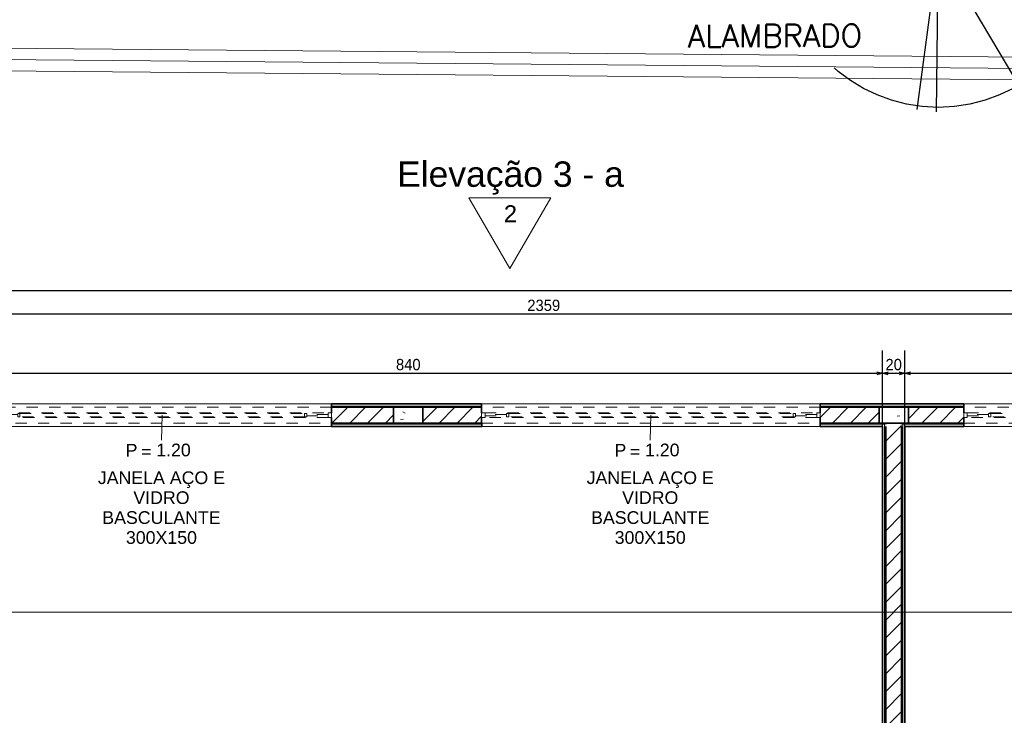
# Model space of a CAD drawing. Header units: millimetres. Extents: x -109 to 627, y -178 to 173.
# Tile 62 of 178: x -7.21 to 1.51, y 49.97 to 56.13. Entities that reach past the tile are written whole.
import ezdxf

# ---------------------------------------------------------------- set-up
doc = ezdxf.new("R2010")
doc.units = ezdxf.units.MM
doc.linetypes.add('TRACEJADO_P', pattern=[0.1875, 0.125, -0.0625])
doc.linetypes.add('Traço Curto', pattern=[0.00153, 0.001, -0.00053])
for name, color, linetype in [('A-PAREDE', 5, 'Continuous'), ('A-PISOS-NIVEL', 1, 'Continuous'), ('A-TEXTO', 3, 'Continuous'), ('arvore', 74, 'Continuous')]:
    doc.layers.add(name, color=color, linetype=linetype)
for name, color, linetype, lineweight in [('ARQ - ALVENARIA - OSSO', 2, 'Continuous', 35), ('ARQ - COTA_NÍVEL', 2, 'Continuous', 5), ('ARQ - DIVISORIA', 3, 'Continuous', 35), ('ARQ - JANELA', 2, 'Traço Curto', 5), ('ARQ - PAREDE VISTA', 4, 'Continuous', 9), ('ARQ - PAREDES_HACHURA', 9, 'Continuous', 35), ('ARQ - PAREDES_REVESTIMENTO', 3, 'Continuous', 35), ('ARQ - PILAR', 4, 'Continuous', 15), ('ARQ - SIMBOLO_CORTE', 2, 'Continuous', 5), ('ARQ -TEXTO_JANELA', 2, 'Continuous', 9), ('MURO', 2, 'Continuous', 0)]:
    doc.layers.add(name, color=color, linetype=linetype, lineweight=lineweight)
doc.styles.add('Arial_1', font='arial.ttf', dxfattribs={"height": 0.225})
doc.styles.add('Arial_2', font='arial.ttf', dxfattribs={"height": 0.15})
doc.styles.add('Arial_3', font='arial.ttf', dxfattribs={"height": 0.0015})
doc.styles.add('Arial_4', font='arial.ttf', dxfattribs={"height": 0.1125})
doc.styles.add('GULIM', font='Gulim.ttf')
doc.styles.add('R80', font='SIMPLEX.SHX', dxfattribs={"height": 0.2})
doc.linetypes.add('FENCELINE2', pattern='A,6.35,-2.54,[132,ltypeshp.shx,S=2.54,R=0,X=-2.54,Y=0],-2.54,25.4', length=36.83)
doc.dimstyles.new('GULIM-100', dxfattribs={"dimtxt": 0.1, "dimasz": 0.05, "dimexe": 0.2, "dimexo": 0, "dimgap": 0.025, "dimtad": 1, "dimdec": 0, "dimlfac": 100, "dimzin": 12, "dimdsep": 46, "dimtxsty": 'GULIM', "dimblk": 'OPEN30', "dimcen": 0, "dimclrd": 152, "dimclre": 152, "dimclrt": 152, "dimaunit": 1, "dimadec": 0, "dimazin": 0, "dimtfac": 1.875, "dimtdec": 0, "dimtmove": 2, "dimatfit": 3, "dimldrblk": 'OPEN30', "dimfxl": 0, "dimtolj": 1, "dimtzin": 12, "dimlwd": -1, "dimarcsym": 0})
pattern_1 = [(50, (-17.2688, 35.45875), (0.5462905, -0.047295), [0.056985, -0.628837]), (355, (-17.2688, 35.45875), (-0.105401, 0.573222), [0.045988, -0.50287]), (100.451, (-17.2228, 35.45476), (0.44084, 0.525572), [0.048987, -0.533862]), (46.184, (-17.2688, 35.6107), (0.812912, -0.126028), [0.085978, -0.942756]), (96.636, (-17.2008, 35.6007), (0.71181, 0.74206), [0.07298, -0.800793]), (351.184, (-17.2688, 35.6107), (0.712045, 0.742424), [0.068982, -0.753805]), (21, (-17.1928, 35.57273), (0.454867, -0.306212), [0.056985, -0.628837]), (326, (-17.1928, 35.5727), (0.185717, 0.552451), [0.045988, -0.50287]), (71.451, (-17.1548, 35.54773), (0.64037, 0.245952), [0.048987, -0.533862]), (37.5, (-17.26879, 35.45875), (0.0092036, 0.2540508), [0.0249935, -0.4718778, 0.0249935, -0.4848744, -0.5048692]), (37.5, (-17.26879, 35.45875), (0.0092036, 0.2540508), [-1.006739, 0.0249935, -0.479876]), (7.5, (-17.2688, 35.45875), (0.2004088, 0.3006604), [0.0249935, -0.265931, 0.0249935, -0.459881, -0.1919503]), (7.5, (-17.2688, 35.45875), (0.2004088, 0.3006604), [-0.775799, 0.0249935, -0.166957]), (327.5, (-17.43874, 35.45875), (0.4063776, -0.0170732), [0.0249935, -0.1649573, 0.0249935, -0.5688527, -0.7887957]), (327.5, (-17.43874, 35.45875), (0.4063776, -0.0170732), [-0.784797, 0.0249935, -0.763802]), (317.5, (-17.51472, 35.45875), (0.4438837, 0.075988), [0.0249935, -0.222942, 0.0249935, -0.369904, -0.559855]), (317.5, (-17.51472, 35.45875), (0.4438837, 0.075988), [-0.641834, 0.024994, -0.534861])]
pattern_2 = [(45, (-17.26879, 35.45875), (-0.07917545, 0.07917545), [])]

# ---------------------------------------------------------------- blocks, each defined once
blk = doc.blocks.new('_Open30')
at = {"color": 0, "linetype": 'ByBlock', "lineweight": -2}
for p, q in [((-1, 0.27), (0, 0)), ((0, 0), (-1, -0.27)), ((0, 0), (-1, 0))]:
    blk.add_line(p, q, dxfattribs=at)
blk = doc.blocks.new('*D778')
at = {"color": 152, "lineweight": -2, "transparency": 16777216}
for p, q in [((-15.8462, 55.9497), (-15.8347, 57.2677)), ((84.2106, 55.0754), (84.2221, 56.3934))]:
    blk.add_line(p, q, dxfattribs=at)
at = {"color": 152, "transparency": 16777216}
blk.add_line((-15.7864, 57.0673), (84.1703, 56.1939), dxfattribs=at)
at = {"layer": 'Defpoints', "color": 0, "transparency": 16777216}
for p in [(84.2203, 56.1934), (-15.8462, 55.9497), (84.2106, 55.0754)]:
    blk.add_point(p, dxfattribs=at)
at = {"color": 152, "transparency": 16777216, "xscale": 0.05, "yscale": 0.05, "zscale": 0.05}
for p, rotation in [((-15.8364, 57.0677), 179.4993539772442), ((84.2203, 56.1934), 359.4993539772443)]:
    blk.add_blockref('_Open30', p, dxfattribs=dict(at, rotation=rotation))
at = {"color": 152, "transparency": 16777216, "insert": (34.1926, 56.707), "char_height": 0.1, "attachment_point": 5, "rotation": 359.49935, "style": 'GULIM'}
blk.add_mtext('\\A1;10000', dxfattribs=at)
blk = doc.blocks.new('JANELA BASCULANTE PRÁTICA DE REVIT - JANELA AÇO E VIDRO BASCULANTE 300X150-V9-NÍVEL 1')
at = {"layer": 'ARQ - JANELA'}
for p, q in [((1.5, 0.07), (-1.5, 0.07)), ((-1.47, 0.02), (-1.5, 0.02)), ((-1.5, 0.02), (-1.5, -0.02)), ((-1.47, -0.02), (-1.47, 0.02)), ((-1.47, 0.02), (1.47, 0.02)), ((-1.28, 0.005), (-1.47, 0.005)), ((-1.47, 0.005), (-1.47, -0.005)), ((-1.26, 0.015), (-1.28, 0.015)), ((-1.28, 0.015), (-1.28, -0.015)), ((-1.28, -0.005), (-1.28, 0.005)), ((-1.26, -0.015), (-1.26, 0.015)), ((-1.26, 0.015), (1.26, 0.015)), ((1.28, 0.015), (1.26, 0.015)), ((1.26, 0.015), (1.26, -0.015)), ((1.28, -0.015), (1.28, 0.015)), ((1.47, 0.005), (1.28, 0.005)), ((1.28, 0.005), (1.28, -0.005)), ((1.5, 0.02), (1.47, 0.02)), ((1.47, 0.02), (1.47, -0.02)), ((1.47, -0.005), (1.47, 0.005)), ((1.5, -0.02), (1.5, 0.02)), ((-1.5, -0.02), (-1.47, -0.02)), ((-1.5, -0.07), (1.5, -0.07)), ((-1.47, -0.005), (-1.28, -0.005)), ((1.47, -0.02), (-1.47, -0.02)), ((-1.28, -0.015), (-1.26, -0.015)), ((1.26, -0.015), (-1.26, -0.015)), ((1.26, -0.015), (1.28, -0.015)), ((1.28, -0.005), (1.47, -0.005)), ((1.47, -0.02), (1.5, -0.02))]:
    blk.add_line(p, q, dxfattribs=at)
blk = doc.blocks.new('JANELA BASCULANTE PRÁTICA DE REVIT - JANELA AÇO E VIDRO BASCULANTE 300X150-V10-NÍVEL 1')
at = {"layer": 'ARQ - JANELA'}
for p, q in [((1.5, 0.07), (-1.5, 0.07)), ((-1.47, 0.02), (-1.5, 0.02)), ((-1.5, 0.02), (-1.5, -0.02)), ((-1.47, -0.02), (-1.47, 0.02)), ((-1.47, 0.02), (1.47, 0.02)), ((-1.28, 0.005), (-1.47, 0.005)), ((-1.47, 0.005), (-1.47, -0.005)), ((-1.26, 0.015), (-1.28, 0.015)), ((-1.28, 0.015), (-1.28, -0.015)), ((-1.28, -0.005), (-1.28, 0.005)), ((-1.26, -0.015), (-1.26, 0.015)), ((-1.26, 0.015), (1.26, 0.015)), ((1.28, 0.015), (1.26, 0.015)), ((1.26, 0.015), (1.26, -0.015)), ((1.28, -0.015), (1.28, 0.015)), ((1.47, 0.005), (1.28, 0.005)), ((1.28, 0.005), (1.28, -0.005)), ((1.5, 0.02), (1.47, 0.02)), ((1.47, 0.02), (1.47, -0.02)), ((1.47, -0.005), (1.47, 0.005)), ((1.5, -0.02), (1.5, 0.02)), ((-1.5, -0.02), (-1.47, -0.02)), ((-1.4998, -0.07), (1.5, -0.07)), ((-1.47, -0.005), (-1.28, -0.005)), ((1.47, -0.02), (-1.47, -0.02)), ((-1.28, -0.015), (-1.26, -0.015)), ((1.26, -0.015), (-1.26, -0.015)), ((1.26, -0.015), (1.28, -0.015)), ((1.28, -0.005), (1.47, -0.005)), ((1.47, -0.02), (1.5, -0.02))]:
    blk.add_line(p, q, dxfattribs=at)
blk = doc.blocks.new('JANELA BASCULANTE PRÁTICA DE REVIT - JANELA AÇO E VIDRO BASCULANTE 300X150-V11-NÍVEL 1')
at = {"layer": 'ARQ - JANELA'}
for p, q in [((1.5, 0.07), (-1.5, 0.07)), ((-1.47, 0.02), (-1.5, 0.02)), ((-1.5, 0.02), (-1.5, -0.02)), ((-1.47, -0.02), (-1.47, 0.02)), ((-1.47, 0.02), (1.47, 0.02)), ((-1.28, 0.005), (-1.47, 0.005)), ((-1.47, 0.005), (-1.47, -0.005)), ((-1.26, 0.015), (-1.28, 0.015)), ((-1.28, 0.015), (-1.28, -0.015)), ((-1.28, -0.005), (-1.28, 0.005)), ((-1.26, -0.015), (-1.26, 0.015)), ((-1.26, 0.015), (1.26, 0.015)), ((1.28, 0.015), (1.26, 0.015)), ((1.26, 0.015), (1.26, -0.015)), ((1.28, -0.015), (1.28, 0.015)), ((1.47, 0.005), (1.28, 0.005)), ((1.28, 0.005), (1.28, -0.005)), ((1.5, 0.02), (1.47, 0.02)), ((1.47, 0.02), (1.47, -0.02)), ((1.47, -0.005), (1.47, 0.005)), ((1.5, -0.02), (1.5, 0.02)), ((-1.5, -0.02), (-1.47, -0.02)), ((-1.5, -0.07), (1.5, -0.07)), ((-1.47, -0.005), (-1.28, -0.005)), ((1.47, -0.02), (-1.47, -0.02)), ((-1.28, -0.015), (-1.26, -0.015)), ((1.26, -0.015), (-1.26, -0.015)), ((1.26, -0.015), (1.28, -0.015)), ((1.28, -0.005), (1.47, -0.005)), ((1.47, -0.02), (1.5, -0.02))]:
    blk.add_line(p, q, dxfattribs=at)
blk = doc.blocks.new('Elevação - Nome da Vista e Número do Detalhe 01-790552-NÍVEL 1')
at = {"layer": 'ARQ - COTA_NÍVEL'}
for p, q in [((0.00008, 0.00748), (-0.00474, -0.00088)), ((0.00491, -0.00088), (0.00008, 0.00748)), ((-0.00474, -0.00088), (0.00491, -0.00088))]:
    blk.add_line(p, q, dxfattribs=at)
blk = doc.blocks.new('Identificação de Janela - Modelo 1-6080617-NÍVEL 1')
at = {"layer": 'ARQ -TEXTO_JANELA', "char_height": 0.0015, "attachment_point": 1, "style": 'Arial_3'}
for s, insert, width in [('P', (-0.00449, 0.00572), 0.0016835), ('=', (-0.00267, 0.00556), 0.0015232)]:
    blk.add_mtext(s, dxfattribs=dict(at, insert=insert, width=width))
blk = doc.blocks.new('*D702')
at = {"layer": 'A-PAREDE', "color": 152, "lineweight": -2, "transparency": 16777216}
for p, q in [((-7.9688, 52.5264), (-7.9688, 53.1977)), ((0.429, 52.5264), (0.429, 53.1977))]:
    blk.add_line(p, q, dxfattribs=at)
at = {"layer": 'A-PAREDE', "color": 152, "transparency": 16777216}
blk.add_line((-7.9188, 52.9977), (0.379, 52.9977), dxfattribs=at)
at = {"layer": 'Defpoints', "color": 0, "transparency": 16777216}
for p in [(0.429, 52.9977), (-7.9688, 52.5264), (0.429, 52.5264)]:
    blk.add_point(p, dxfattribs=at)
at = {"layer": 'A-PAREDE', "color": 152, "transparency": 16777216, "xscale": 0.05, "yscale": 0.05, "zscale": 0.05, "rotation": 180}
blk.add_blockref('_Open30', (-7.9688, 52.9977), dxfattribs=at)
at = {"layer": 'A-PAREDE', "color": 152, "transparency": 16777216, "xscale": 0.05, "yscale": 0.05, "zscale": 0.05}
blk.add_blockref('_Open30', (0.429, 52.9977), dxfattribs=at)
at = {"layer": 'A-PAREDE', "color": 152, "transparency": 16777216, "insert": (-3.7699, 53.074), "char_height": 0.1, "attachment_point": 5, "style": 'GULIM'}
blk.add_mtext('\\A1;840', dxfattribs=at)
blk = doc.blocks.new('*D703')
at = {"layer": 'A-PAREDE', "color": 152, "lineweight": -2, "transparency": 16777216}
for p, q in [((0.429, 52.5264), (0.429, 53.1977)), ((0.6289, 52.5264), (0.6289, 53.1977))]:
    blk.add_line(p, q, dxfattribs=at)
at = {"layer": 'A-PAREDE', "color": 152, "transparency": 16777216}
blk.add_line((0.479, 52.9977), (0.5789, 52.9977), dxfattribs=at)
at = {"layer": 'Defpoints', "color": 0, "transparency": 16777216}
for p in [(0.6289, 52.9977), (0.429, 52.5264), (0.6289, 52.5264)]:
    blk.add_point(p, dxfattribs=at)
at = {"layer": 'A-PAREDE', "color": 152, "transparency": 16777216, "xscale": 0.05, "yscale": 0.05, "zscale": 0.05, "rotation": 180}
blk.add_blockref('_Open30', (0.429, 52.9977), dxfattribs=at)
at = {"layer": 'A-PAREDE', "color": 152, "transparency": 16777216, "xscale": 0.05, "yscale": 0.05, "zscale": 0.05}
blk.add_blockref('_Open30', (0.6289, 52.9977), dxfattribs=at)
at = {"layer": 'A-PAREDE', "color": 152, "transparency": 16777216, "insert": (0.529, 53.074), "char_height": 0.1, "attachment_point": 5, "style": 'GULIM'}
blk.add_mtext('\\A1;20', dxfattribs=at)
blk = doc.blocks.new('*D704')
at = {"layer": 'A-PAREDE', "color": 152, "lineweight": -2, "transparency": 16777216}
for p, q in [((0.6289, 52.5264), (0.6289, 53.1977)), ((9.0268, 52.5264), (9.0268, 53.1977))]:
    blk.add_line(p, q, dxfattribs=at)
at = {"layer": 'A-PAREDE', "color": 152, "transparency": 16777216}
blk.add_line((0.6789, 52.9977), (8.9768, 52.9977), dxfattribs=at)
at = {"layer": 'Defpoints', "color": 0, "transparency": 16777216}
for p in [(9.0268, 52.9977), (0.6289, 52.5264), (9.0268, 52.5264)]:
    blk.add_point(p, dxfattribs=at)
at = {"layer": 'A-PAREDE', "color": 152, "transparency": 16777216, "xscale": 0.05, "yscale": 0.05, "zscale": 0.05, "rotation": 180}
blk.add_blockref('_Open30', (0.6289, 52.9977), dxfattribs=at)
at = {"layer": 'A-PAREDE', "color": 152, "transparency": 16777216, "xscale": 0.05, "yscale": 0.05, "zscale": 0.05}
blk.add_blockref('_Open30', (9.0268, 52.9977), dxfattribs=at)
at = {"layer": 'A-PAREDE', "color": 152, "transparency": 16777216, "insert": (4.8278, 53.074), "char_height": 0.1, "attachment_point": 5, "style": 'GULIM'}
blk.add_mtext('\\A1;840', dxfattribs=at)
blk = doc.blocks.new('*D706')
at = {"layer": 'A-PAREDE', "color": 152, "lineweight": -2, "transparency": 16777216}
for p, q in [((-14.3672, 52.7264), (-14.3672, 53.7226)), ((9.2267, 52.7264), (9.2267, 53.7226))]:
    blk.add_line(p, q, dxfattribs=at)
at = {"layer": 'A-PAREDE', "color": 152, "transparency": 16777216}
blk.add_line((-14.3172, 53.5226), (9.1767, 53.5226), dxfattribs=at)
at = {"layer": 'Defpoints', "color": 0, "transparency": 16777216}
for p in [(9.2267, 53.5226), (-14.3672, 52.7264), (9.2267, 52.7264)]:
    blk.add_point(p, dxfattribs=at)
at = {"layer": 'A-PAREDE', "color": 152, "transparency": 16777216, "xscale": 0.05, "yscale": 0.05, "zscale": 0.05, "rotation": 180}
blk.add_blockref('_Open30', (-14.3672, 53.5226), dxfattribs=at)
at = {"layer": 'A-PAREDE', "color": 152, "transparency": 16777216, "xscale": 0.05, "yscale": 0.05, "zscale": 0.05}
blk.add_blockref('_Open30', (9.2267, 53.5226), dxfattribs=at)
at = {"layer": 'A-PAREDE', "color": 152, "transparency": 16777216, "insert": (-2.5702, 53.5988), "char_height": 0.1, "attachment_point": 5, "style": 'GULIM'}
blk.add_mtext('\\A1;2359', dxfattribs=at)
blk = doc.blocks.new('*D892')
at = {"color": 152, "lineweight": -2, "transparency": 16777216}
for p, q in [((-15.843, 55.9497), (-15.835, 56.8688)), ((13.8733, 55.69), (13.8813, 56.6092))]:
    blk.add_line(p, q, dxfattribs=at)
at = {"color": 152, "transparency": 16777216}
blk.add_line((-15.7867, 56.6684), (13.8296, 56.4096), dxfattribs=at)
at = {"layer": 'Defpoints', "color": 0, "transparency": 16777216}
for p in [(13.8796, 56.4092), (-15.843, 55.9497), (13.8733, 55.69)]:
    blk.add_point(p, dxfattribs=at)
at = {"color": 152, "transparency": 16777216, "xscale": 0.05, "yscale": 0.05, "zscale": 0.05}
for p, rotation in [((-15.8367, 56.6688), 179.499353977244), ((13.8796, 56.4092), 359.499353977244)]:
    blk.add_blockref('_Open30', p, dxfattribs=dict(at, rotation=rotation))
at = {"color": 152, "transparency": 16777216, "insert": (-0.9779, 56.6153), "char_height": 0.1, "attachment_point": 5, "rotation": 359.49935, "style": 'GULIM'}
blk.add_mtext('\\A1;2972', dxfattribs=at)
blk = doc.blocks.new('A$C49980CD7')
at = {"layer": 'arvore', "linetype": 'TRACEJADO_P', "ltscale": 35}
for q in [(1.589, 3.865), (2.802, 3.692), (3.004, 3.663), (0.261, 3.115), (0.001, 2.654), (3.783, 2.394), (1.647, 0.029), (1.878, 0), (2.917, 0.26)]:
    blk.add_line((1.906, 1.961), q, dxfattribs=at)
blk.add_circle((1.906, 1.961), 1.906, dxfattribs=at)

msp = doc.modelspace()

# ---------------------------------------------------------------- hatches: boundary and pattern name
at = {"layer": 'ARQ - PAREDES_HACHURA'}
h = msp.add_hatch(color=256, dxfattribs=at)
h.paths.add_polyline_path([(9.19672, 52.69636), (9.1967, 52.70636), (8.41692, 52.70636), (8.41692, 52.69636), (8.93678, 52.69636)], flags=0)
h.paths.add_polyline_path([(4.89783, 52.69636), (5.41768, 52.69636), (5.41768, 52.70636), (4.1485, 52.70636), (4.1485, 52.69636), (4.6379, 52.69636)], flags=0)
h.paths.add_polyline_path([(0.65893, 52.69636), (1.14881, 52.69637), (1.1488, 52.70636), (-0.12086, 52.70636), (-0.12086, 52.69636), (0.39899, 52.69636)], flags=0)
h.paths.add_polyline_path([(-3.63996, 52.69636), (-3.12012, 52.69636), (-3.12012, 52.70636), (-4.44977, 52.70636), (-4.44975, 52.69636), (-3.89989, 52.69636)], flags=0)
h.paths.add_polyline_path([(-7.99883, 52.69636), (-7.44897, 52.69636), (-7.44897, 52.70636), (-14.33719, 52.70636), (-14.33719, 52.69636), (-8.13879, 52.69636)], flags=0)
h = msp.add_hatch(dxfattribs=at)
h.set_pattern_fill('FP_6', color=256, scale=0.999741, style=0, pattern_type=2)
h.set_pattern_definition(pattern_2)
h.paths.add_polyline_path([(-7.44897, 52.5564), (-7.44897, 52.69636), (-8.13879, 52.69636), (-7.99883, 52.5564)], flags=0)
h.paths.add_polyline_path([(-4.44975, 52.5564), (-3.89989, 52.5564), (-3.89989, 52.69636), (-4.44975, 52.69636), (-4.44975, 52.5851)], flags=0)
h = msp.add_hatch(dxfattribs=at)
h.set_pattern_fill('FP_6', color=256, scale=0.999741, style=0, pattern_type=2)
h.set_pattern_definition(pattern_2)
h.paths.add_polyline_path([(-3.12009, 52.5564), (-3.12009, 52.69636), (-3.63996, 52.69636), (-3.63996, 52.5564)], flags=0)
h.paths.add_polyline_path([(0.39899, 52.5564), (0.39899, 52.69636), (-0.12087, 52.69636), (-0.12087, 52.5564)], flags=0)
h = msp.add_hatch(dxfattribs=at)
h.set_pattern_fill('FP_6', color=256, scale=0.999741, style=0, pattern_type=2)
h.set_pattern_definition(pattern_2)
h.paths.add_polyline_path([(0.65893, 52.5564), (1.1488, 52.5564), (1.1488, 52.69636), (0.65893, 52.69636), (0.65893, 52.5851)], flags=0)
h.paths.add_polyline_path([(4.6379, 52.5564), (4.6379, 52.69636), (4.14802, 52.69636), (4.14802, 52.5564)], flags=0)
h = msp.add_hatch(color=256, dxfattribs=at)
h.paths.add_polyline_path([(0.45898, 52.5464), (0.45898, 52.5564), (-0.12087, 52.5564), (-0.12087, 52.5464), (0.44905, 52.5464)], flags=0)
h.paths.add_polyline_path([(-3.63996, 52.5464), (-3.11993, 52.5464), (-3.12009, 52.5564), (-4.44959, 52.5564), (-4.44959, 52.5464), (-3.67709, 52.5464)], flags=0)
h.paths.add_polyline_path([(-7.99883, 52.5464), (-7.44897, 52.5464), (-7.44897, 52.5564), (-7.99883, 52.5564)], flags=0)
for points in [[(0.45898, 46.49797), (0.45898, 52.5464), (0.44898, 52.5464), (0.44898, 46.49797)], [(0.59894, 46.49797), (0.60894, 46.49797), (0.60894, 52.5464), (0.59894, 52.54622), (0.59894, 46.52796)]]:
    msp.add_hatch(color=256, dxfattribs=at).paths.add_polyline_path(points, flags=0)
h = msp.add_hatch(dxfattribs=at)
h.set_pattern_fill('FP_6', color=256, scale=0.999741, style=0, pattern_type=2)
h.set_pattern_definition(pattern_2)
h.paths.add_polyline_path([(0.45898, 49.65715), (0.59894, 49.65715), (0.59894, 52.5564), (0.45898, 52.5564), (0.45898, 52.52641)], flags=0)
h = msp.add_hatch(color=256, dxfattribs=at)
h.paths.add_polyline_path([(9.05578, 52.5464), (9.05675, 52.5464), (9.05675, 52.5564), (8.41692, 52.5564), (8.41692, 52.5464), (9.04682, 52.5464)], flags=0)
h.paths.add_polyline_path([(4.148, 52.5464), (4.14802, 52.5464), (5.41767, 52.5464), (5.41767, 52.5564), (4.148, 52.55639)], flags=0)
h.paths.add_polyline_path([(0.60894, 52.5464), (1.1488, 52.5464), (1.1488, 52.5564), (0.59894, 52.5564), (0.59894, 52.5464)], flags=0)
at = {"layer": 'ARQ - PILAR'}
h = msp.add_hatch(dxfattribs=at)
h.set_pattern_fill('FP_1', color=256, scale=0.999741, style=0, pattern_type=2)
h.set_pattern_definition(pattern_1)
h.paths.add_polyline_path([(-3.89989, 52.5564), (-3.63996, 52.5564), (-3.63996, 52.69636), (-3.89989, 52.69636), (-3.89989, 52.5851)], flags=0)
h = msp.add_hatch(dxfattribs=at)
h.set_pattern_fill('FP_1', color=256, scale=0.999741, style=0, pattern_type=2)
h.set_pattern_definition(pattern_1)
h.paths.add_polyline_path([(0.59894, 52.5564), (0.65893, 52.5564), (0.65893, 52.69636), (0.39899, 52.69636), (0.39899, 52.5564), (0.45903, 52.5564)], flags=0)

# ---------------------------------------------------------------- linework, layer by layer
at = {"layer": 'A-PISOS-NIVEL', "color": 252}
msp.add_line((9.82655, 53.72635), (-14.96718, 53.72635), dxfattribs=at)
at = {"layer": 'ARQ - ALVENARIA - OSSO'}
for p, q in [((-3.89989, 52.69636), (-4.44975, 52.69636)), ((-4.44975, 52.69636), (-4.44975, 52.64637)), ((-3.89989, 52.5564), (-3.89989, 52.69636)), ((-3.12009, 52.69636), (-3.63996, 52.69636)), ((-3.63996, 52.69636), (-3.63996, 52.5564)), ((-3.12009, 52.64637), (-3.12009, 52.69636)), ((0.39899, 52.69636), (-0.12087, 52.69636)), ((-0.12087, 52.69636), (-0.12087, 52.64637)), ((0.39899, 52.5564), (0.39899, 52.69636)), ((1.1488, 52.69636), (0.65893, 52.69636)), ((0.65893, 52.69636), (0.65893, 52.5564)), ((1.1488, 52.64637), (1.1488, 52.69636)), ((-4.44975, 52.60639), (-4.44975, 52.5564)), ((-3.12009, 52.5564), (-3.12009, 52.60639)), ((-0.12087, 52.60639), (-0.12087, 52.5564)), ((1.1488, 52.5564), (1.1488, 52.60639)), ((-4.44975, 52.5564), (-3.89989, 52.5564)), ((-3.63996, 52.5564), (-3.12009, 52.5564)), ((-0.12087, 52.5564), (0.39899, 52.5564)), ((0.59894, 52.5564), (0.45898, 52.5564)), ((0.45898, 52.5464), (0.45898, 52.5564)), ((0.45898, 52.52641), (0.45898, 49.65715)), ((0.59894, 52.5564), (0.59894, 52.5464)), ((0.59894, 49.65715), (0.59894, 52.52641)), ((0.65893, 52.5564), (1.1488, 52.5564))]:
    msp.add_line(p, q, dxfattribs=at)
at = {"layer": 'ARQ - DIVISORIA'}
for p, q in [((-4.44977, 52.70636), (-4.44977, 52.69636)), ((-4.44977, 52.69636), (-3.63996, 52.69636)), ((-3.12012, 52.69636), (-3.12012, 52.70636)), ((-0.12086, 52.70636), (-0.12086, 52.69636)), ((0.39899, 52.69636), (1.14881, 52.69636)), ((1.14881, 52.69636), (1.14881, 52.70636)), ((-4.44959, 52.5564), (-4.44959, 52.5464)), ((-3.11993, 52.5564), (-3.89989, 52.5564)), ((-3.11993, 52.5464), (-3.11993, 52.5564)), ((-0.12087, 52.5564), (-0.12087, 52.5464)), ((0.45898, 52.5564), (0.39899, 52.5564)), ((0.65893, 52.5564), (0.59894, 52.5564)), ((1.1488, 52.5464), (1.1488, 52.5564))]:
    msp.add_line(p, q, dxfattribs=at)
at = {"layer": 'ARQ - PAREDE VISTA'}
for p, q in [((-7.44897, 52.72635), (-4.44977, 52.72635)), ((-4.44977, 52.70636), (-3.12012, 52.70636)), ((-3.12012, 52.72635), (-0.12086, 52.72635)), ((-0.12086, 52.70636), (1.14881, 52.70636)), ((1.14881, 52.72635), (4.1485, 52.72635)), ((-4.44959, 52.52641), (-7.44897, 52.52641)), ((-3.11993, 52.5464), (-4.44959, 52.5464)), ((-0.12087, 52.52641), (-3.11993, 52.52641)), ((0.44898, 52.5464), (-0.12087, 52.5464)), ((0.44898, 46.50796), (0.44898, 52.5464)), ((1.1488, 52.5464), (0.60894, 52.5464)), ((0.60894, 52.5464), (0.60894, 46.50796)), ((4.148, 52.52641), (1.1488, 52.52641))]:
    msp.add_line(p, q, dxfattribs=at)
at = {"layer": 'ARQ - PAREDES_REVESTIMENTO'}
for p, q in [((-3.12012, 52.72635), (-4.44977, 52.72635)), ((-4.44977, 52.72635), (-4.44977, 52.70636)), ((-3.12012, 52.70636), (-3.12012, 52.72635)), ((1.14881, 52.72635), (-0.12086, 52.72635)), ((-0.12086, 52.72635), (-0.12086, 52.70636)), ((1.14881, 52.70636), (1.14881, 52.72635)), ((-4.44959, 52.5464), (-4.44959, 52.52641)), ((-4.44959, 52.52641), (-3.11993, 52.52641)), ((-3.11993, 52.52641), (-3.11993, 52.5464)), ((-0.12087, 52.5464), (-0.12087, 52.52641)), ((-0.12087, 52.52641), (0.42899, 52.52641)), ((0.42899, 52.52641), (0.42899, 46.52796)), ((0.62893, 52.52641), (1.1488, 52.52641)), ((0.62893, 46.52796), (0.62893, 52.52641)), ((1.1488, 52.52641), (1.1488, 52.5464))]:
    msp.add_line(p, q, dxfattribs=at)
at = {"layer": 'ARQ - PILAR'}
for p, q in [((-3.63996, 52.69636), (-3.89989, 52.69636)), ((-3.89989, 52.69636), (-3.89989, 52.5564)), ((-3.63996, 52.5564), (-3.63996, 52.69636)), ((0.65893, 52.69636), (0.39899, 52.69636)), ((0.39899, 52.69636), (0.39899, 52.5564)), ((0.65893, 52.5564), (0.65893, 52.69636)), ((-3.89989, 52.5564), (-3.63996, 52.5564)), ((0.39899, 52.5564), (0.65893, 52.5564))]:
    msp.add_line(p, q, dxfattribs=at)
at = {"layer": 'ARQ - SIMBOLO_CORTE'}
msp.add_line((85.5757, 50.88265), (-16.97407, 50.88265), dxfattribs=at)
at = {"layer": 'ARQ -TEXTO_JANELA'}
for p, q in [((-5.94936, 52.62638), (-5.95594, 52.40464)), ((-1.62048, 52.62638), (-1.62706, 52.40464))]:
    msp.add_line(p, q, dxfattribs=at)
at = {"layer": 'MURO', "color": 2, "linetype": 'ByBlock'}
for p, q in [((13.62607, 55.69219), (-15.65306, 55.94803)), ((13.76969, 55.49093), (-15.65481, 55.74804))]:
    msp.add_line(p, q, dxfattribs=at)
at = {"layer": 'MURO', "color": 1, "linetype": 'FENCELINE2', "ltscale": 0.01}
msp.add_line((13.69788, 55.59156), (-15.65394, 55.84804), dxfattribs=at)

# ---------------------------------------------------------------- block references
at = {"linetype": 'Continuous', "xscale": 0.7304187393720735, "yscale": 0.7304187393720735, "zscale": 0.7304187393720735}
msp.add_blockref('A$C49980CD7', (-0.46797, 55.31306), dxfattribs=at)
at = {"layer": 'ARQ - COTA_NÍVEL', "xscale": 74.98057826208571, "yscale": 74.98057826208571, "zscale": 74.98057826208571, "rotation": 180}
msp.add_blockref('Elevação - Nome da Vista e Número do Detalhe 01-790552-NÍVEL 1', (-2.8642, 54.48624), dxfattribs=at)
at = {"layer": 'ARQ - JANELA', "xscale": 0.9997410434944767, "yscale": 0.9997410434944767, "zscale": 0.9997410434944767}
for name, p in [('JANELA BASCULANTE PRÁTICA DE REVIT - JANELA AÇO E VIDRO BASCULANTE 300X150-V9-NÍVEL 1', (-5.94936, 52.62638)), ('JANELA BASCULANTE PRÁTICA DE REVIT - JANELA AÇO E VIDRO BASCULANTE 300X150-V10-NÍVEL 1', (-1.62048, 52.62638)), ('JANELA BASCULANTE PRÁTICA DE REVIT - JANELA AÇO E VIDRO BASCULANTE 300X150-V11-NÍVEL 1', (2.64841, 52.62638))]:
    msp.add_blockref(name, p, dxfattribs=at)
at = {"layer": 'ARQ -TEXTO_JANELA', "xscale": 74.98057826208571, "yscale": 74.98057826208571, "zscale": 74.98057826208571}
for p in [(-5.9362, 51.9432), (-1.60732, 51.9432)]:
    msp.add_blockref('Identificação de Janela - Modelo 1-6080617-NÍVEL 1', p, dxfattribs=at)

# ---------------------------------------------------------------- texts
at = {"layer": 'A-TEXTO', "color": 2, "style": 'R80'}
msp.add_text('ALAMBRADO', height=0.2, rotation=0.1795, dxfattribs=at).set_placement((-1.29424, 55.88461))
at = {"layer": 'ARQ - COTA_NÍVEL', "attachment_point": 2, "line_spacing_factor": 0.941778}
for s, insert, char_height, width, style in [('Elevação 3 - a', (-2.86497, 54.87405), 0.2249417, 2.4040501, 'Arial_1'), ('2', (-2.86497, 54.48577), 0.14996, 0.1395295, 'Arial_2')]:
    msp.add_mtext(s, dxfattribs=dict(at, insert=insert, char_height=char_height, width=width, style=style))
at = {"layer": 'ARQ -TEXTO_JANELA', "line_spacing_factor": 0.941778, "style": 'Arial_4'}
for s, insert, char_height, width, attachment_point in [('1.20', (-5.69635, 52.37412), 0.112471, 0.3662711, 3), ('1.20', (-1.36747, 52.37412), 0.112471, 0.3662711, 3), ('JANELA AÇO E\\PVIDRO\\PBASCULANTE\\P300X150', (-5.95594, 52.12851), 0.1124709, 1.3452891, 2), ('JANELA AÇO E\\PVIDRO\\PBASCULANTE\\P300X150', (-1.62706, 52.12851), 0.1124709, 1.3452891, 2)]:
    msp.add_mtext(s, dxfattribs=dict(at, insert=insert, char_height=char_height, width=width, attachment_point=attachment_point))

# ---------------------------------------------------------------- dimensions: what is measured, and where the dimension line sits
dim = msp.add_aligned_dim(p1=(-15.84619, 55.94972), p2=(84.21057, 55.07541), distance=1.11807, text='10000', dimstyle='GULIM-100')
dim.commit()
dim.dimension.update_dxf_attribs({"geometry": '*D778', "text_midpoint": (34.19263, 56.70699)})
dim = msp.add_aligned_dim(p1=(-15.84301, 55.94969), p2=(13.87331, 55.69003), distance=0.71916, dimstyle='GULIM-100')
dim.commit()
dim.dimension.update_dxf_attribs({"geometry": '*D892', "text_midpoint": (-0.9779, 56.61533)})
at = {"layer": 'A-PAREDE', "color": 252}
for base, p1, p2, picture, middle in [((9.22671, 53.52255), (-14.36718, 52.72635), (9.22671, 52.72635), '*D706', (-2.57024, 53.59882)), ((0.42899, 52.99769), (-7.96884, 52.52641), (0.42899, 52.52641), '*D702', (-3.76993, 53.07402)), ((0.62893, 52.99769), (0.42899, 52.52641), (0.62893, 52.52641), '*D703', (0.52896, 53.07395)), ((9.02676, 52.99769), (0.62893, 52.52641), (9.02676, 52.52641), '*D704', (4.82785, 53.07402))]:
    dim = msp.add_linear_dim(base=base, p1=p1, p2=p2, dimstyle='GULIM-100', dxfattribs=at)
    dim.commit()
    dim.dimension.update_dxf_attribs({"geometry": picture, "text_midpoint": middle})

doc.saveas('drawing.dxf')
